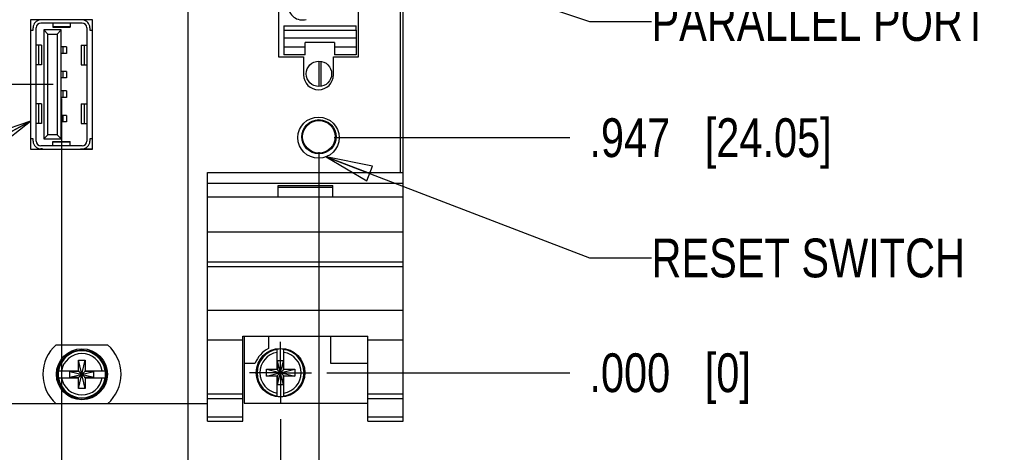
# Model space of a CAD drawing. Header units: inches. Extents: x 0.2 to 16.8, y 0.2 to 10.8.
# Tile 4 of 20: x 7.3 to 11.2, y 2.9 to 4.6. Entities that reach past the tile are written whole.
import ezdxf

# ---------------------------------------------------------------- set-up
doc = ezdxf.new("R2010")
doc.units = ezdxf.units.IN
doc.header["$LTSCALE"] = 0.935
doc.header["$MEASUREMENT"] = 0
doc.linetypes.add('CENTER', pattern=[0.6, 0.375, -0.075, 0.075, -0.075])
doc.layers.get('0').update_dxf_attribs({"linetype": 'CONTINUOUS'})
for name, color, linetype in [('DEFAULT_1', 7, 'CENTER'), ('DETAIL', 7, 'CONTINUOUS'), ('DIMENSIONS', 7, 'CONTINUOUS')]:
    doc.layers.add(name, color=color, linetype=linetype)
doc.styles.get("Standard").update_dxf_attribs({"font": 'txt', "width": 0.8})
doc.dimstyles.new('DIMSTYLE_1', dxfattribs={"dimtxt": 0.15625, "dimasz": 0.1875, "dimexe": 0.125, "dimexo": 0.0625, "dimgap": 0.09, "dimtad": 0, "dimtih": 1, "dimtoh": 1, "dimdec": 3, "dimzin": 4, "dimdsep": 46, "dimtxsty": 'STANDARD', "dimblk": 'CLOSED', "dimblk1": 'CLOSED', "dimblk2": 'CLOSED', "dimcen": 0.09, "dimadec": 0, "dimazin": 0, "dimtfac": 1, "dimtdec": 3, "dimtofl": 0, "dimtmove": 0, "dimatfit": 3, "dimldrblk": 'CLOSED', "dimfxl": 1, "dimtolj": 1, "dimtzin": 4, "dimarcsym": 0})
doc.dimstyles.get("Standard").update_dxf_attribs({"dimtxt": 0.15625, "dimasz": 0.1875, "dimexe": 0.125, "dimexo": 0.0625, "dimgap": 0.09, "dimtad": 0, "dimtih": 1, "dimtoh": 1, "dimdec": 3, "dimzin": 4, "dimdsep": 46, "dimtxsty": 'STANDARD', "dimblk": 'CLOSED', "dimblk1": 'CLOSED', "dimblk2": 'CLOSED', "dimcen": 0.09, "dimadec": 0, "dimazin": 0, "dimtp": 0.01, "dimtm": 0.01, "dimtfac": 1, "dimtdec": 3, "dimtofl": 0, "dimtmove": 0, "dimatfit": 3, "dimldrblk": 'CLOSED', "dimfxl": 1, "dimtolj": 1, "dimtzin": 4, "dimarcsym": 0})

# ---------------------------------------------------------------- blocks, each defined once
blk = doc.blocks.new('*D0')
at = {"layer": 'DIMENSIONS', "color": 2, "linetype": 'CONTINUOUS'}
blk.add_line((8.5105, 3.2049), (9.4893, 3.2049), dxfattribs=at)
at = {"layer": 'DIMENSIONS', "color": 2, "linetype": 'CONTINUOUS', "insert": (9.5675, 3.283), "char_height": 0.15625, "width": 1.03125, "attachment_point": 1, "line_spacing_factor": 0.9}
blk.add_mtext('.000{\\Ftxt.shx;\\W1.000000;\\H0.156250; }[0]', dxfattribs=at)
blk = doc.blocks.new('_CLOSED')
at = {"color": 0, "linetype": 'BYBLOCK'}
for p, q in [((0, 0), (-1, 0.167)), ((-1, 0.167), (-1, -0.167)), ((-1, -0.167), (0, 0)), ((-1, 0), (0, 0))]:
    blk.add_line(p, q, dxfattribs=at)
blk = doc.blocks.new('*D1')
at = {"layer": 'DIMENSIONS', "color": 2, "linetype": 'CONTINUOUS'}
blk.add_line((8.539, 4.1516), (9.4893, 4.1516), dxfattribs=at)
at = {"layer": 'DIMENSIONS', "color": 2, "linetype": 'CONTINUOUS', "insert": (9.5675, 4.2297), "char_height": 0.15625, "width": 1.53125, "attachment_point": 1, "line_spacing_factor": 0.9}
blk.add_mtext('.947{\\Ftxt.shx;\\W1.000000;\\H0.156250; }[24.05]', dxfattribs=at)
blk = doc.blocks.new('*D2')
at = {"layer": 'DIMENSIONS', "color": 2, "linetype": 'CONTINUOUS'}
blk.add_line((7.4084, 4.3661), (6.5576, 4.3661), dxfattribs=at)
at = {"layer": 'DIMENSIONS', "color": 2, "linetype": 'CONTINUOUS', "insert": (6.4795, 4.4442), "char_height": 0.15625, "width": 1.65625, "attachment_point": 3, "line_spacing_factor": 0.9}
blk.add_mtext('1.161{\\Ftxt.shx;\\W1.000000;\\H0.156250; }[29.49]', dxfattribs=at)
blk = doc.blocks.new('*D3')
at = {"layer": 'DIMENSIONS', "color": 2, "linetype": 'CONTINUOUS'}
blk.add_line((7.2772, 5.4822), (6.5632, 5.4822), dxfattribs=at)
at = {"layer": 'DIMENSIONS', "color": 2, "linetype": 'CONTINUOUS', "insert": (6.485, 5.5604), "char_height": 0.15625, "width": 1.65625, "attachment_point": 3, "line_spacing_factor": 0.9}
blk.add_mtext('2.277{\\Ftxt.shx;\\W1.000000;\\H0.156250; }[57.84]', dxfattribs=at)
blk = doc.blocks.new('*D4')
at = {"layer": 'DIMENSIONS', "color": 2, "linetype": 'CONTINUOUS'}
blk.add_line((7.4367, 6.8276), (6.5576, 6.8276), dxfattribs=at)
at = {"layer": 'DIMENSIONS', "color": 2, "linetype": 'CONTINUOUS', "insert": (6.4795, 6.9057), "char_height": 0.15625, "width": 1.65625, "attachment_point": 3, "line_spacing_factor": 0.9}
blk.add_mtext('3.623{\\Ftxt.shx;\\W1.000000;\\H0.156250; }[92.02]', dxfattribs=at)
blk = doc.blocks.new('*D5')
at = {"layer": 'DIMENSIONS', "color": 2, "linetype": 'CONTINUOUS'}
blk.add_line((8.6391, 5.1451), (9.4893, 5.1451), dxfattribs=at)
at = {"layer": 'DIMENSIONS', "color": 2, "linetype": 'CONTINUOUS', "insert": (9.5675, 5.2232), "char_height": 0.15625, "width": 1.65625, "attachment_point": 1, "line_spacing_factor": 0.9}
blk.add_mtext('1.940{\\Ftxt.shx;\\W1.000000;\\H0.156250; }[49.28]', dxfattribs=at)
blk = doc.blocks.new('*D6')
at = {"layer": 'DIMENSIONS', "color": 2, "linetype": 'CONTINUOUS'}
blk.add_line((8.1125, 5.425), (9.4893, 5.425), dxfattribs=at)
at = {"layer": 'DIMENSIONS', "color": 2, "linetype": 'CONTINUOUS', "insert": (9.5675, 5.5032), "char_height": 0.15625, "width": 1.65625, "attachment_point": 1, "line_spacing_factor": 0.9}
blk.add_mtext('2.220{\\Ftxt.shx;\\W1.000000;\\H0.156250; }[56.39]', dxfattribs=at)
blk = doc.blocks.new('*D7')
at = {"layer": 'DIMENSIONS', "color": 2, "linetype": 'CONTINUOUS'}
blk.add_line((8.6391, 6.6346), (9.4893, 6.6346), dxfattribs=at)
at = {"layer": 'DIMENSIONS', "color": 2, "linetype": 'CONTINUOUS', "insert": (9.5675, 6.7127), "char_height": 0.15625, "width": 1.65625, "attachment_point": 1, "line_spacing_factor": 0.9}
blk.add_mtext('3.430{\\Ftxt.shx;\\W1.000000;\\H0.156250; }[87.11]', dxfattribs=at)
blk = doc.blocks.new('*D8')
at = {"layer": 'DIMENSIONS', "color": 2, "linetype": 'CONTINUOUS'}
blk.add_line((8.7956, 7.4776), (9.4893, 7.4776), dxfattribs=at)
at = {"layer": 'DIMENSIONS', "color": 2, "linetype": 'CONTINUOUS', "insert": (9.5675, 7.5557), "char_height": 0.15625, "width": 1.78125, "attachment_point": 1, "line_spacing_factor": 0.9}
blk.add_mtext('4.273{\\Ftxt.shx;\\W1.000000;\\H0.156250; }[108.53]', dxfattribs=at)
blk = doc.blocks.new('*D10')
at = {"layer": 'DIMENSIONS', "color": 2, "linetype": 'CONTINUOUS'}
blk.add_line((7.6389, 6.167), (6.5173, 6.167), dxfattribs=at)
at = {"layer": 'DIMENSIONS', "color": 2, "linetype": 'CONTINUOUS', "insert": (6.4392, 6.2451), "char_height": 0.15625, "width": 1.65625, "attachment_point": 3, "line_spacing_factor": 0.9}
blk.add_mtext('2.962{\\Ftxt.shx;\\W1.000000;\\H0.156250; }[75.24]', dxfattribs=at)
blk = doc.blocks.new('*D12')
at = {"layer": 'DIMENSIONS', "color": 2, "linetype": 'CONTINUOUS'}
blk.add_line((7.4415, 4.3093), (7.4415, 2.338), dxfattribs=at)
at = {"layer": 'DIMENSIONS', "color": 2, "linetype": 'CONTINUOUS', "insert": (7.3633, 2.2599), "char_height": 0.15625, "width": 1.40625, "attachment_point": 3, "rotation": 90, "line_spacing_factor": 0.9}
blk.add_mtext('.882{\\Ftxt.shx;\\W1.000000;\\H0.156250; }[22.4]', dxfattribs=at)
blk = doc.blocks.new('*D13')
at = {"layer": 'DIMENSIONS', "color": 2, "linetype": 'CONTINUOUS'}
blk.add_line((8.3235, 3.0179), (8.3235, 2.338), dxfattribs=at)
at = {"layer": 'DIMENSIONS', "color": 2, "linetype": 'CONTINUOUS', "insert": (8.2453, 2.2599), "char_height": 0.15625, "width": 1.03125, "attachment_point": 3, "rotation": 90, "line_spacing_factor": 0.9}
blk.add_mtext('.000{\\Ftxt.shx;\\W1.000000;\\H0.156250; }[0]', dxfattribs=at)
blk = doc.blocks.new('*D20')
at = {"layer": 'DIMENSIONS', "color": 2, "linetype": 'CONTINUOUS'}
blk.add_line((7.95, 5.2625), (7.95, 2.338), dxfattribs=at)
at = {"layer": 'DIMENSIONS', "color": 2, "linetype": 'CONTINUOUS', "insert": (7.8719, 2.2599), "char_height": 0.15625, "width": 1.40625, "attachment_point": 3, "rotation": 90, "line_spacing_factor": 0.9}
blk.add_mtext('.373{\\Ftxt.shx;\\W1.000000;\\H0.156250; }[9.49]', dxfattribs=at)
blk = doc.blocks.new('*D21')
at = {"layer": 'DIMENSIONS', "color": 2, "linetype": 'CONTINUOUS'}
for p, q in [((8.4781, 4.0926), (8.4781, 2.7263)), ((8.4781, 2.7263), (8.5948, 2.6303)), ((8.5948, 2.6303), (8.5948, 2.338))]:
    blk.add_line(p, q, dxfattribs=at)
at = {"layer": 'DIMENSIONS', "color": 2, "linetype": 'CONTINUOUS', "insert": (8.5167, 2.2599), "char_height": 0.15625, "width": 1.40625, "attachment_point": 3, "rotation": 90, "line_spacing_factor": 0.9}
blk.add_mtext('.155{\\Ftxt.shx;\\W1.000000;\\H0.156250; }[3.93]', dxfattribs=at)

msp = doc.modelspace()

# ---------------------------------------------------------------- linework, layer by layer
at = {"color": 7, "linetype": 'CONTINUOUS'}
for p, q in [((8.8055, 8.1478), (8.8055, 4.0119)), ((8.8175, 3.0099), (8.8175, 8.1478)), ((8.315, 5.8136), (8.315, 4.4766)), ((8.638, 4.4766), (8.638, 5.8136)), ((7.5665, 4.6256), (7.3165, 4.6256)), ((7.3165, 4.6256), (7.3165, 4.1056)), ((7.524, 4.6133), (7.3586, 4.6133)), ((7.4068, 4.6133), (7.4068, 4.5966)), ((7.4757, 4.6133), (7.4757, 4.5966)), ((7.5665, 4.1056), (7.5665, 4.6256)), ((8.3364, 4.6015), (8.6277, 4.6015)), ((8.3364, 4.6015), (8.3364, 4.5842)), ((8.6277, 4.5842), (8.6277, 4.6015)), ((7.3165, 4.585), (7.3271, 4.585)), ((7.3271, 4.585), (7.3271, 4.5944)), ((7.3397, 4.1377), (7.3397, 4.5944)), ((7.3867, 4.5685), (7.3696, 4.5856)), ((7.4405, 4.5856), (7.3696, 4.5856)), ((7.3696, 4.5856), (7.3696, 4.1466)), ((7.3867, 4.5685), (7.4234, 4.5685)), ((7.3867, 4.1636), (7.3867, 4.5685)), ((7.4757, 4.5976), (7.4068, 4.5976)), ((7.4068, 4.5966), (7.4757, 4.5966)), ((7.4234, 4.5685), (7.4405, 4.5856)), ((7.4234, 4.5685), (7.4234, 4.1636)), ((7.4405, 4.1466), (7.4405, 4.5856)), ((7.5429, 4.5944), (7.5429, 4.1377)), ((7.5555, 4.5944), (7.5555, 4.585)), ((7.5555, 4.585), (7.5665, 4.585)), ((8.3364, 4.5842), (8.6277, 4.5842)), ((8.3364, 4.5842), (8.3364, 4.4854)), ((8.6277, 4.5842), (8.6277, 4.4854)), ((7.3614, 4.5236), (7.3397, 4.5236)), ((7.3481, 4.5236), (7.3481, 4.4448)), ((7.3614, 4.5236), (7.3614, 4.4448)), ((7.5212, 4.5236), (7.5429, 4.5236)), ((7.5212, 4.5236), (7.5212, 4.4448)), ((7.5345, 4.4448), (7.5345, 4.5236)), ((8.6277, 4.5529), (8.3364, 4.5529)), ((8.5411, 4.5346), (8.423, 4.5346)), ((8.423, 4.4854), (8.423, 4.5346)), ((8.5411, 4.5346), (8.5411, 4.4854)), ((7.461, 4.5169), (7.4405, 4.5169)), ((7.461, 4.4909), (7.4405, 4.4909)), ((7.4469, 4.5169), (7.4469, 4.4909)), ((7.461, 4.5169), (7.461, 4.4909)), ((8.3364, 4.5169), (8.423, 4.5169)), ((8.423, 4.4854), (8.3364, 4.4854)), ((8.5411, 4.5169), (8.6277, 4.5169)), ((8.6277, 4.4854), (8.5411, 4.4854)), ((7.3614, 4.4448), (7.3397, 4.4448)), ((7.5212, 4.4448), (7.5429, 4.4448)), ((8.315, 4.4766), (8.4165, 4.4766)), ((8.4165, 4.4766), (8.4165, 4.4046)), ((8.4797, 4.3574), (8.4797, 4.4598)), ((8.4876, 4.3586), (8.4876, 4.4586)), ((8.5365, 4.4766), (8.638, 4.4766)), ((8.5365, 4.4046), (8.5365, 4.4766)), ((7.461, 4.4185), (7.4405, 4.4185)), ((7.4469, 4.4185), (7.4469, 4.3925)), ((7.461, 4.4185), (7.461, 4.3925)), ((7.461, 4.3925), (7.4405, 4.3925)), ((7.461, 4.3397), (7.4405, 4.3397)), ((7.4469, 4.3397), (7.4469, 4.3137)), ((7.461, 4.3397), (7.461, 4.3137)), ((7.3614, 4.2873), (7.3397, 4.2873)), ((7.3481, 4.2873), (7.3481, 4.2086)), ((7.3614, 4.2873), (7.3614, 4.2086)), ((7.461, 4.3137), (7.4405, 4.3137)), ((7.5212, 4.2873), (7.5429, 4.2873)), ((7.5212, 4.2873), (7.5212, 4.2086)), ((7.5345, 4.2086), (7.5345, 4.2873)), ((7.3614, 4.2086), (7.3397, 4.2086)), ((7.461, 4.2413), (7.4405, 4.2413)), ((7.461, 4.2153), (7.4405, 4.2153)), ((7.4469, 4.2413), (7.4469, 4.2153)), ((7.461, 4.2413), (7.461, 4.2153)), ((7.5212, 4.2086), (7.5429, 4.2086)), ((7.3271, 4.1472), (7.3165, 4.1472)), ((7.3271, 4.1377), (7.3271, 4.1472)), ((7.3696, 4.1466), (7.3867, 4.1636)), ((7.3696, 4.1466), (7.4405, 4.1466)), ((7.4234, 4.1636), (7.3867, 4.1636)), ((7.4068, 4.1356), (7.4757, 4.1356)), ((7.4068, 4.1189), (7.4068, 4.1356)), ((7.4068, 4.1346), (7.4757, 4.1346)), ((7.4405, 4.1466), (7.4234, 4.1636)), ((7.4757, 4.1189), (7.4757, 4.1356)), ((7.5665, 4.1472), (7.5555, 4.1472)), ((7.5555, 4.1472), (7.5555, 4.1377)), ((7.3165, 4.1056), (7.5665, 4.1056)), ((7.524, 4.1188), (7.3586, 4.1188)), ((7.3647, 4.1062), (7.3586, 4.1062)), ((7.5179, 4.1062), (7.5665, 4.1062)), ((8.0295, 4.0119), (8.8175, 4.0119)), ((8.0295, 3.0099), (8.0295, 4.0119)), ((8.0295, 3.9689), (8.8175, 3.9689)), ((8.3135, 3.9589), (8.5335, 3.9589)), ((8.3135, 3.9119), (8.3135, 3.9589)), ((8.3135, 3.9519), (8.5335, 3.9519)), ((8.5335, 3.9119), (8.5335, 3.9589)), ((8.8175, 3.9119), (8.0295, 3.9119)), ((8.0295, 3.7719), (8.8175, 3.7719)), ((8.0295, 3.6519), (8.8175, 3.6519)), ((8.0295, 3.6324), (8.8175, 3.6324)), ((8.0295, 3.4566), (8.8175, 3.4566)), ((8.0295, 3.3369), (8.1715, 3.3369)), ((8.1715, 3.3522), (8.6755, 3.3522)), ((8.1715, 3.0099), (8.1715, 3.3522)), ((8.1775, 3.3522), (8.1775, 3.0829)), ((8.2745, 3.3522), (8.2745, 3.3023)), ((8.5245, 3.3522), (8.5245, 3.2429)), ((8.6755, 3.0099), (8.6755, 3.3522)), ((8.6755, 3.3369), (8.8175, 3.3369)), ((7.4197, 3.3173), (7.6272, 3.3173)), ((8.3097, 3.2166), (8.3097, 3.2996)), ((8.3372, 3.2166), (8.3372, 3.2996)), ((7.5097, 3.2559), (7.5372, 3.2559)), ((7.5372, 3.1417), (7.5097, 3.2559)), ((7.5097, 3.2126), (7.5097, 3.2559)), ((7.5097, 3.1417), (7.5372, 3.2559)), ((7.5372, 3.2559), (7.5372, 3.2126)), ((8.3352, 3.2534), (8.3117, 3.2534)), ((8.3352, 3.1564), (8.3117, 3.2534)), ((8.3117, 3.2534), (8.3117, 3.2166)), ((8.3117, 3.1564), (8.3352, 3.2534)), ((8.3352, 3.2166), (8.3352, 3.2534)), ((7.4288, 3.2126), (7.5117, 3.2126)), ((7.5117, 3.2126), (7.5117, 3.2105)), ((7.5352, 3.2126), (7.6181, 3.2126)), ((7.5352, 3.2126), (7.5352, 3.2105)), ((8.1775, 3.2429), (8.2213, 3.2429)), ((8.2664, 3.1911), (8.3805, 3.2187)), ((8.2664, 3.2187), (8.3097, 3.2187)), ((8.2664, 3.2187), (8.3805, 3.1911)), ((8.2664, 3.1911), (8.2664, 3.2187)), ((8.3097, 3.2166), (8.3117, 3.2166)), ((8.3117, 3.2166), (8.3352, 3.1932)), ((8.3117, 3.1932), (8.3352, 3.2166)), ((8.3372, 3.2166), (8.3352, 3.2166)), ((8.3372, 3.2187), (8.3805, 3.2187)), ((8.3805, 3.2187), (8.3805, 3.1911)), ((8.5245, 3.2429), (8.6755, 3.2429)), ((7.4288, 3.185), (7.5117, 3.185)), ((7.5117, 3.2105), (7.4749, 3.2105)), ((7.4749, 3.2105), (7.572, 3.1871)), ((7.4749, 3.1871), (7.572, 3.2105)), ((7.4749, 3.1871), (7.4749, 3.2105)), ((7.4749, 3.1871), (7.5117, 3.1871)), ((7.5097, 3.1417), (7.5097, 3.185)), ((7.5117, 3.2105), (7.5352, 3.1871)), ((7.5117, 3.1871), (7.5352, 3.2105)), ((7.5117, 3.185), (7.5117, 3.1871)), ((7.572, 3.2105), (7.5352, 3.2105)), ((7.5352, 3.1871), (7.572, 3.1871)), ((7.5352, 3.185), (7.5352, 3.1871)), ((7.5352, 3.185), (7.6181, 3.185)), ((7.5372, 3.185), (7.5372, 3.1417)), ((7.572, 3.1871), (7.572, 3.2105)), ((8.3097, 3.1911), (8.2664, 3.1911)), ((8.3097, 3.1932), (8.3117, 3.1932)), ((8.3097, 3.1103), (8.3097, 3.1932)), ((8.3117, 3.1932), (8.3117, 3.1564)), ((8.3372, 3.1932), (8.3352, 3.1932)), ((8.3352, 3.1564), (8.3352, 3.1932)), ((8.3372, 3.1103), (8.3372, 3.1932)), ((8.3805, 3.1911), (8.3372, 3.1911)), ((7.5372, 3.1417), (7.5097, 3.1417)), ((8.3352, 3.1564), (8.3117, 3.1564)), ((8.0295, 3.1199), (8.1715, 3.1199)), ((8.0295, 3.1007), (8.1715, 3.1007)), ((8.6755, 3.1199), (8.8175, 3.1199)), ((8.6755, 3.1007), (8.8175, 3.1007)), ((7.2295, 3.0808), (7.4197, 3.0808)), ((7.6272, 3.0803), (7.4197, 3.0803)), ((7.6272, 3.0808), (8.0295, 3.0808)), ((8.1775, 3.0829), (8.6755, 3.0829)), ((8.0295, 3.0278), (8.1715, 3.0278)), ((8.6755, 3.0278), (8.8175, 3.0278)), ((8.0295, 3.0099), (8.1715, 3.0099)), ((8.6755, 3.0099), (8.8175, 3.0099))]:
    msp.add_line(p, q, dxfattribs=at)
for centre, radius in [((8.4781, 4.4086), 0.0512), ((8.4765, 4.1516), 0.083), ((8.4782, 4.1551), 0.069), ((8.4781, 4.1551), 0.0655), ((7.5235, 3.1988), 0.1025), ((7.5235, 3.1988), 0.098), ((8.3235, 3.2049), 0.098)]:
    msp.add_circle(centre, radius, dxfattribs=at)
for centre, radius, start, end in [((8.412, 4.6834), 0.0579, 180, 285), ((7.3586, 4.5944), 0.0315, 95.1386, 180), ((7.3586, 4.5944), 0.0189, 90, 180), ((7.524, 4.5944), 0.0189, 0, 90), ((7.524, 4.5944), 0.0315, 0, 84.8883), ((8.4765, 4.4046), 0.06, 180, 360), ((7.3586, 4.1377), 0.0315, 180, 270), ((7.3586, 4.1377), 0.0189, 180, 270), ((7.524, 4.1377), 0.0315, 270, 360), ((7.524, 4.1377), 0.0189, 270, 360), ((7.5235, 3.1988), 0.1575, 131.203, 228.797), ((7.5235, 3.1988), 0.0947, 8.3637, 171.6363), ((7.5235, 3.1988), 0.1575, 311.203, 48.797), ((8.3235, 3.2049), 0.109, 116.7143, 159.5968), ((8.3235, 3.2049), 0.0947, 98.3637, 261.6363), ((8.3235, 3.2049), 0.0956, 81.7166, 98.2834), ((8.3235, 3.2049), 0.0947, 278.3637, 81.6363), ((7.5235, 3.1988), 0.0832, 9.5336, 170.4664), ((8.3235, 3.2049), 0.0832, 99.5336, 260.4664), ((8.3235, 3.2049), 0.0832, 279.5336, 80.4664), ((7.5235, 3.1988), 0.0956, 171.7166, 188.2834), ((7.5235, 3.1988), 0.0956, 351.7166, 8.2834), ((7.5235, 3.1988), 0.0947, 188.3637, 351.6363), ((7.5235, 3.1988), 0.0832, 189.5336, 350.4664), ((8.3235, 3.2049), 0.0956, 261.7166, 278.2834)]:
    msp.add_arc(centre, radius, start, end, dxfattribs=at)
at = {"layer": 'DEFAULT_1', "color": 7, "linetype": 'CENTER'}
for q in [(8.3235, 3.3294), (8.199, 3.2049), (8.448, 3.2049), (8.3235, 3.0804)]:
    msp.add_line((8.3235, 3.2049), q, dxfattribs=at)

# ---------------------------------------------------------------- texts
at = {"layer": 'DETAIL', "color": 2, "linetype": 'CONTINUOUS', "char_height": 0.15625, "attachment_point": 1, "line_spacing_factor": 0.9}
for s, insert, width in [('PARALLEL PORT', (9.8175, 4.6974), 1.625), ('RESET SWITCH', (9.8175, 3.7452), 1.5)]:
    msp.add_mtext(s, dxfattribs=dict(at, insert=insert, width=width))

# ---------------------------------------------------------------- dimensions: what is measured, and where the dimension line sits
at = {"layer": 'DIMENSIONS', "color": 2, "linetype": 'CONTINUOUS'}
for feature_location, offset, dtype, origin, picture, middle in [((8.7956, 7.4776), (0.6937, 0), 0, (8.7331, 3.2049), '*D8', (10.4581, 7.4776)), ((7.4367, 6.8276), (-0.8792, 0), 0, (7.4992, 3.2049), '*D4', (5.6513, 6.8276)), ((8.6391, 6.6346), (0.8503, 0), 0, (8.5766, 3.2049), '*D7', (10.3956, 6.6346)), ((7.6389, 6.167), (-1.1215, 0), 0, (7.7014, 3.2049), '*D10', (5.6111, 6.167)), ((7.2772, 5.4822), (-0.714, 0), 0, (7.3397, 3.2049), '*D3', (5.6569, 5.4822)), ((8.1125, 5.425), (1.3768, 0), 0, (8.05, 3.2049), '*D6', (10.3956, 5.425)), ((7.95003, 5.26253), (0, -2.92449), 1, (8.32346, 5.32503), '*D20', (7.95003, 1.55679)), ((8.6391, 5.1451), (0.8503, 0), 0, (8.5766, 3.2049), '*D5', (10.3956, 5.1451)), ((7.4084, 4.3661), (-0.8508, 0), 0, (7.3397, 3.2049), '*D2', (5.6513, 4.3661)), ((7.4415, 4.3093), (0, -1.9712), 1, (8.3235, 3.0804), '*D12', (7.4415, 1.5568)), ((8.539, 4.1516), (0.9504, 0), 0, (8.4765, 3.2049), '*D1', (10.3331, 4.1516)), ((8.4781276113, 4.0926106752), (0.1167077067, -1.754575), 0, (8.3234584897, 4.1551106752), '*D21', (8.594835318, 1.5567856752)), ((8.5104663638, 3.2049106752), (0.9788671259, 0), 0, (8.4479663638, 3.2049106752), '*D0', (10.0830834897, 3.2049106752)), ((8.3234584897, 3.0179028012), (0, -0.679867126), 1, (8.3234584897, 3.0804028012), '*D13', (8.3234584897, 1.7442856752))]:
    dim = msp.add_ordinate_dim(feature_location=feature_location, offset=offset, dtype=dtype, origin=origin, dimstyle='DIMSTYLE_1', override={"dimtad": 1, "dimtih": 0, "dimtoh": 0}, dxfattribs=at)
    dim.commit()
    dim.dimension.update_dxf_attribs({"geometry": picture, "text_midpoint": middle})

# ---------------------------------------------------------------- leaders
at = {"layer": 'DETAIL', "color": 2, "linetype": 'CONTINUOUS'}
for points in [[(8.638, 4.9305), (9.5675, 4.6193), (9.8175, 4.6193)], [(7.3165, 4.218), (6.4795, 3.7638), (6.2295, 3.7638)], [(8.5079, 4.0748), (9.5675, 3.6671), (9.8175, 3.6671)]]:
    msp.add_leader(points, dimstyle='STANDARD', override={"dimtad": 0}, dxfattribs=at)

doc.saveas('drawing.dxf')
